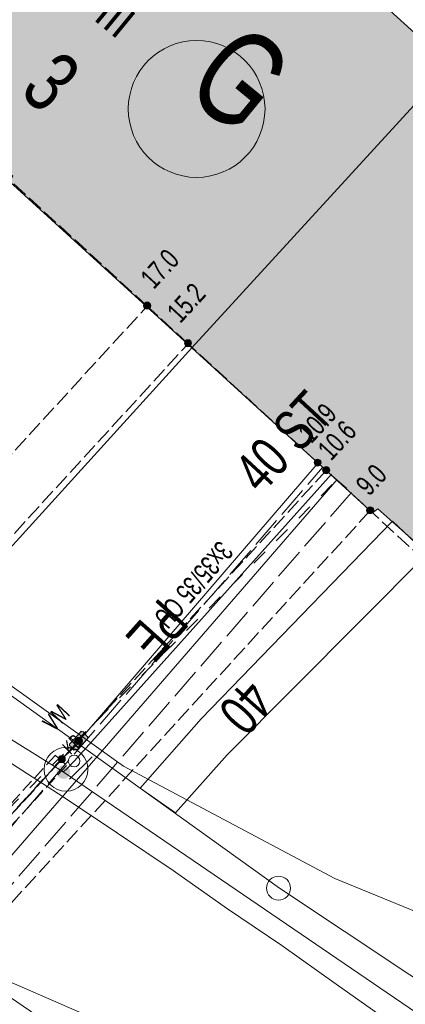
# Model space of a CAD drawing. Header units: metres. Extents: x -740 to 758, y -633 to 854.
# Tile 10 of 256: x -372 to -361, y -214 to -188. Entities that reach past the tile are written whole.
import ezdxf

# ---------------------------------------------------------------- set-up
doc = ezdxf.new("R2010")
doc.units = ezdxf.units.M
doc.header["$MEASUREMENT"] = 0
for name, pattern in [('333_125', [0.4576, 0.3328, -0.1248]), ('333_333', [0.6656, 0.3328, -0.3328]), ('416_125', [0.5408, 0.416, -0.1248]), ('416_416', [0.832, 0.416, -0.416]), ('832_208', [1.04, 0.832, -0.208])]:
    doc.linetypes.add(name, pattern=pattern)
for name, color, linetype in [('Gas.LOVION', 7, 'Continuous'), ('Grundkarte.LOVION', 7, 'Continuous'), ('Grundkarte_Text.LOVION', 7, 'Continuous'), ('Strom.LOVION', 7, 'Continuous'), ('StromBemass.LOVION', 7, 'Continuous'), ('Telko.LOVION', 7, 'Continuous'), ('Wasser.LOVION', 7, 'Continuous')]:
    doc.layers.add(name, color=color, linetype=linetype)
doc.styles.add('ERSTELLTER_STIL_1', font='arial.ttf')

msp = doc.modelspace()

# ---------------------------------------------------------------- hatches: boundary and pattern name
at = {"layer": 'Gas.LOVION', "linetype": 'Continuous', "lineweight": 13}
for points in [[(-363.629, -199.357), (-363.077, -199.865), (-362.823, -199.589), (-363.376, -199.081)], [(-370.25, -207.536), (-370.237, -207.518), (-370.226, -207.499), (-370.218, -207.478), (-370.213, -207.457), (-370.21, -207.435), (-370.21, -207.413), (-370.213, -207.391), (-370.219, -207.37), (-370.227, -207.349), (-370.237, -207.33), (-370.25, -207.312), (-370.266, -207.297), (-370.283, -207.283), (-370.301, -207.271), (-370.321, -207.262), (-370.342, -207.255), (-370.364, -207.251), (-370.386, -207.249), (-370.408, -207.251), (-370.429, -207.255), (-370.45, -207.262), (-370.47, -207.271), (-370.488, -207.283), (-370.505, -207.297), (-370.52, -207.313), (-370.533, -207.331), (-370.544, -207.35), (-370.552, -207.371), (-370.557, -207.392), (-370.56, -207.414), (-370.56, -207.436), (-370.557, -207.458), (-370.551, -207.479), (-370.543, -207.5), (-370.533, -207.519), (-370.52, -207.537), (-370.504, -207.553), (-370.487, -207.566), (-370.469, -207.578), (-370.449, -207.588), (-370.428, -207.594), (-370.406, -207.598), (-370.384, -207.6), (-370.363, -207.598), (-370.341, -207.594), (-370.32, -207.587), (-370.3, -207.578), (-370.282, -207.566), (-370.265, -207.552)], [(-370.249, -207.539), (-370.236, -207.521), (-370.226, -207.502), (-370.218, -207.482), (-370.212, -207.46), (-370.209, -207.438), (-370.21, -207.416), (-370.212, -207.395), (-370.218, -207.373), (-370.226, -207.353), (-370.237, -207.334), (-370.25, -207.316), (-370.265, -207.3), (-370.282, -207.286), (-370.3, -207.274), (-370.32, -207.265), (-370.341, -207.258), (-370.363, -207.254), (-370.385, -207.253), (-370.407, -207.254), (-370.429, -207.258), (-370.45, -207.265), (-370.469, -207.275), (-370.488, -207.286), (-370.505, -207.301), (-370.52, -207.317), (-370.533, -207.335), (-370.543, -207.354), (-370.551, -207.374), (-370.557, -207.396), (-370.559, -207.418), (-370.559, -207.44), (-370.557, -207.461), (-370.551, -207.483), (-370.543, -207.503), (-370.532, -207.522), (-370.519, -207.54), (-370.504, -207.556), (-370.487, -207.57), (-370.468, -207.582), (-370.448, -207.591), (-370.427, -207.598), (-370.406, -207.602), (-370.384, -207.603), (-370.362, -207.602), (-370.34, -207.598), (-370.319, -207.591), (-370.299, -207.581), (-370.281, -207.569), (-370.264, -207.555)]]:
    msp.add_hatch(color=7, dxfattribs=at).paths.add_polyline_path(points)
at = {"layer": 'Grundkarte.LOVION', "linetype": 'Continuous', "lineweight": 18}
for points in [[(-371.787, -191.953), (-367.016, -196.304), (-360.233, -188.902), (-371.552, -178.63), (-378.309, -186), (-373.443, -190.43), (-373.273, -190.354), (-371.713, -191.798)], [(-362.141, -200.527), (-360.49, -201.991), (-360.59, -202.178), (-355.75, -206.641), (-348.987, -199.329), (-360.233, -188.902), (-367.016, -196.304), (-362.278, -200.629)]]:
    msp.add_hatch(color=9, dxfattribs=at).paths.add_polyline_path(points)
at = {"layer": 'Strom.LOVION', "linetype": 'Continuous', "lineweight": 13}
for points in [[(-364.111, -198.961), (-363.334, -199.653), (-363.189, -199.476), (-363.979, -198.8)], [(-369.947, -206.388), (-370.2, -206.664), (-370.227, -206.696), (-370.224, -206.726), (-370.192, -206.752), (-370.109, -206.847), (-370.021, -206.839), (-369.767, -206.563), (-369.754, -206.547), (-369.757, -206.517), (-369.743, -206.501), (-369.776, -206.475), (-369.859, -206.38), (-369.875, -206.366), (-369.904, -206.369), (-369.92, -206.356)]]:
    msp.add_hatch(color=7, dxfattribs=at).paths.add_polyline_path(points)
at = {"layer": 'StromBemass.LOVION', "linetype": 'Continuous', "lineweight": 13}
for points in [[(-368.118, -195.256), (-368.111, -195.247), (-368.105, -195.236), (-368.101, -195.225), (-368.098, -195.214), (-368.097, -195.202), (-368.097, -195.19), (-368.098, -195.178), (-368.101, -195.167), (-368.105, -195.156), (-368.111, -195.145), (-368.118, -195.136), (-368.126, -195.127), (-368.135, -195.12), (-368.146, -195.113), (-368.156, -195.108), (-368.168, -195.105), (-368.179, -195.103), (-368.191, -195.102), (-368.203, -195.103), (-368.214, -195.105), (-368.226, -195.109), (-368.236, -195.114), (-368.246, -195.12), (-368.256, -195.128), (-368.264, -195.136), (-368.271, -195.146), (-368.276, -195.156), (-368.281, -195.167), (-368.283, -195.179), (-368.285, -195.191), (-368.285, -195.202), (-368.283, -195.214), (-368.28, -195.226), (-368.276, -195.237), (-368.27, -195.247), (-368.263, -195.257), (-368.255, -195.265), (-368.246, -195.273), (-368.236, -195.279), (-368.225, -195.284), (-368.214, -195.288), (-368.202, -195.29), (-368.19, -195.291), (-368.179, -195.29), (-368.167, -195.288), (-368.156, -195.284), (-368.145, -195.279), (-368.135, -195.272), (-368.126, -195.265)], [(-367.046, -196.241), (-367.039, -196.231), (-367.034, -196.221), (-367.029, -196.21), (-367.026, -196.199), (-367.025, -196.187), (-367.025, -196.176), (-367.027, -196.164), (-367.03, -196.153), (-367.034, -196.142), (-367.04, -196.132), (-367.046, -196.122), (-367.054, -196.114), (-367.063, -196.106), (-367.073, -196.1), (-367.084, -196.095), (-367.095, -196.092), (-367.106, -196.089), (-367.118, -196.089), (-367.13, -196.09), (-367.141, -196.092), (-367.152, -196.095), (-367.163, -196.1), (-367.173, -196.107), (-367.182, -196.114), (-367.19, -196.123), (-367.196, -196.132), (-367.202, -196.142), (-367.206, -196.153), (-367.209, -196.165), (-367.211, -196.176), (-367.211, -196.188), (-367.209, -196.199), (-367.206, -196.211), (-367.202, -196.222), (-367.196, -196.232), (-367.189, -196.241), (-367.181, -196.25), (-367.172, -196.257), (-367.162, -196.263), (-367.152, -196.268), (-367.141, -196.272), (-367.129, -196.274), (-367.118, -196.275), (-367.106, -196.274), (-367.094, -196.272), (-367.083, -196.268), (-367.073, -196.263), (-367.063, -196.257), (-367.054, -196.249)], [(-363.648, -199.371), (-363.641, -199.361), (-363.636, -199.351), (-363.631, -199.34), (-363.628, -199.329), (-363.627, -199.318), (-363.627, -199.306), (-363.629, -199.295), (-363.631, -199.283), (-363.636, -199.272), (-363.641, -199.262), (-363.648, -199.253), (-363.656, -199.244), (-363.665, -199.237), (-363.675, -199.231), (-363.686, -199.226), (-363.697, -199.222), (-363.708, -199.22), (-363.72, -199.22), (-363.731, -199.22), (-363.743, -199.223), (-363.754, -199.226), (-363.764, -199.231), (-363.774, -199.237), (-363.783, -199.245), (-363.791, -199.253), (-363.798, -199.263), (-363.803, -199.273), (-363.807, -199.284), (-363.81, -199.295), (-363.812, -199.307), (-363.812, -199.318), (-363.81, -199.33), (-363.807, -199.341), (-363.803, -199.352), (-363.797, -199.362), (-363.791, -199.371), (-363.783, -199.38), (-363.774, -199.387), (-363.764, -199.393), (-363.753, -199.398), (-363.742, -199.402), (-363.731, -199.404), (-363.719, -199.405), (-363.707, -199.404), (-363.696, -199.402), (-363.685, -199.398), (-363.675, -199.393), (-363.665, -199.387), (-363.656, -199.379)], [(-363.648, -199.371), (-363.641, -199.361), (-363.636, -199.351), (-363.631, -199.34), (-363.628, -199.329), (-363.627, -199.318), (-363.627, -199.306), (-363.629, -199.295), (-363.631, -199.283), (-363.636, -199.272), (-363.641, -199.262), (-363.648, -199.253), (-363.656, -199.244), (-363.665, -199.237), (-363.675, -199.231), (-363.686, -199.226), (-363.697, -199.222), (-363.708, -199.22), (-363.72, -199.22), (-363.731, -199.22), (-363.743, -199.223), (-363.754, -199.226), (-363.764, -199.231), (-363.774, -199.237), (-363.783, -199.245), (-363.791, -199.253), (-363.798, -199.263), (-363.803, -199.273), (-363.807, -199.284), (-363.81, -199.295), (-363.812, -199.307), (-363.812, -199.318), (-363.81, -199.33), (-363.807, -199.341), (-363.803, -199.352), (-363.797, -199.362), (-363.791, -199.371), (-363.783, -199.38), (-363.774, -199.387), (-363.764, -199.393), (-363.753, -199.398), (-363.742, -199.402), (-363.731, -199.404), (-363.719, -199.405), (-363.707, -199.404), (-363.696, -199.402), (-363.685, -199.398), (-363.675, -199.393), (-363.665, -199.387), (-363.656, -199.379)], [(-363.421, -199.569), (-363.414, -199.56), (-363.408, -199.549), (-363.404, -199.538), (-363.401, -199.527), (-363.4, -199.515), (-363.4, -199.503), (-363.401, -199.491), (-363.404, -199.48), (-363.409, -199.469), (-363.414, -199.458), (-363.421, -199.449), (-363.43, -199.44), (-363.439, -199.432), (-363.449, -199.426), (-363.46, -199.421), (-363.471, -199.417), (-363.483, -199.415), (-363.494, -199.415), (-363.506, -199.415), (-363.518, -199.418), (-363.529, -199.421), (-363.54, -199.426), (-363.55, -199.433), (-363.559, -199.44), (-363.567, -199.449), (-363.574, -199.459), (-363.58, -199.469), (-363.584, -199.48), (-363.587, -199.492), (-363.589, -199.504), (-363.589, -199.515), (-363.587, -199.527), (-363.584, -199.539), (-363.58, -199.55), (-363.574, -199.56), (-363.567, -199.57), (-363.559, -199.578), (-363.549, -199.586), (-363.539, -199.592), (-363.529, -199.597), (-363.517, -199.601), (-363.506, -199.603), (-363.494, -199.604), (-363.482, -199.603), (-363.47, -199.601), (-363.459, -199.597), (-363.448, -199.592), (-363.438, -199.586), (-363.429, -199.578)], [(-362.266, -200.624), (-362.26, -200.614), (-362.254, -200.604), (-362.25, -200.593), (-362.247, -200.581), (-362.245, -200.57), (-362.245, -200.558), (-362.247, -200.546), (-362.25, -200.535), (-362.254, -200.524), (-362.26, -200.514), (-362.267, -200.504), (-362.275, -200.496), (-362.284, -200.488), (-362.294, -200.482), (-362.305, -200.477), (-362.316, -200.473), (-362.327, -200.471), (-362.339, -200.47), (-362.351, -200.471), (-362.363, -200.473), (-362.374, -200.477), (-362.384, -200.482), (-362.394, -200.488), (-362.403, -200.496), (-362.411, -200.505), (-362.418, -200.514), (-362.424, -200.524), (-362.428, -200.535), (-362.431, -200.547), (-362.433, -200.559), (-362.433, -200.57), (-362.431, -200.582), (-362.428, -200.593), (-362.424, -200.604), (-362.418, -200.615), (-362.411, -200.624), (-362.403, -200.633), (-362.394, -200.64), (-362.384, -200.646), (-362.373, -200.651), (-362.362, -200.655), (-362.35, -200.657), (-362.339, -200.658), (-362.327, -200.657), (-362.315, -200.655), (-362.304, -200.651), (-362.293, -200.646), (-362.283, -200.64), (-362.274, -200.632)], [(-369.909, -206.67), (-369.902, -206.661), (-369.897, -206.65), (-369.892, -206.639), (-369.889, -206.628), (-369.888, -206.616), (-369.888, -206.604), (-369.89, -206.592), (-369.893, -206.58), (-369.897, -206.569), (-369.903, -206.559), (-369.91, -206.549), (-369.918, -206.541), (-369.927, -206.533), (-369.937, -206.527), (-369.948, -206.522), (-369.959, -206.518), (-369.971, -206.516), (-369.983, -206.515), (-369.995, -206.516), (-370.007, -206.518), (-370.018, -206.522), (-370.029, -206.527), (-370.039, -206.533), (-370.048, -206.541), (-370.056, -206.55), (-370.063, -206.559), (-370.069, -206.57), (-370.073, -206.581), (-370.076, -206.593), (-370.077, -206.604), (-370.077, -206.616), (-370.076, -206.628), (-370.073, -206.64), (-370.068, -206.651), (-370.063, -206.661), (-370.056, -206.671), (-370.047, -206.679), (-370.038, -206.687), (-370.028, -206.693), (-370.017, -206.698), (-370.006, -206.702), (-369.994, -206.704), (-369.982, -206.705), (-369.971, -206.704), (-369.959, -206.702), (-369.948, -206.698), (-369.937, -206.693), (-369.927, -206.687), (-369.918, -206.679)], [(-370.357, -207.149), (-370.35, -207.139), (-370.345, -207.128), (-370.34, -207.117), (-370.337, -207.106), (-370.336, -207.094), (-370.336, -207.082), (-370.337, -207.07), (-370.34, -207.059), (-370.345, -207.048), (-370.351, -207.037), (-370.358, -207.027), (-370.366, -207.019), (-370.375, -207.011), (-370.385, -207.005), (-370.396, -207), (-370.407, -206.996), (-370.419, -206.994), (-370.431, -206.993), (-370.443, -206.994), (-370.455, -206.996), (-370.466, -207), (-370.477, -207.005), (-370.487, -207.012), (-370.496, -207.019), (-370.504, -207.028), (-370.511, -207.038), (-370.517, -207.048), (-370.521, -207.059), (-370.524, -207.071), (-370.526, -207.083), (-370.526, -207.095), (-370.524, -207.106), (-370.521, -207.118), (-370.517, -207.129), (-370.511, -207.139), (-370.504, -207.149), (-370.496, -207.158), (-370.486, -207.165), (-370.476, -207.172), (-370.465, -207.177), (-370.454, -207.18), (-370.442, -207.183), (-370.43, -207.183), (-370.418, -207.183), (-370.407, -207.18), (-370.395, -207.177), (-370.385, -207.171), (-370.375, -207.165), (-370.365, -207.157)]]:
    msp.add_hatch(color=7, dxfattribs=at).paths.add_polyline_path(points)
at = {"layer": 'Wasser.LOVION', "linetype": 'Continuous', "lineweight": 13}
msp.add_hatch(color=7, dxfattribs=at).paths.add_polyline_path([(-363.495, -199.521), (-362.917, -199.997), (-362.663, -199.721), (-363.257, -199.232)])

# ---------------------------------------------------------------- linework, layer by layer
at = {"layer": 'Gas.LOVION', "color": 5, "linetype": 'Continuous', "lineweight": 18}
for points in [[(-437.073, -190.311), (-426.788, -190.311), (-414.894, -191.498), (-402.973, -193.568), (-391.408, -196.827), (-382.73, -200.19), (-381.914, -200.672), (-372.815, -205.915), (-370.392, -207.422), (-358.486, -215.538), (-352.518, -220.201), (-346.387, -225.616), (-341.085, -230.728), (-332.608, -239.283), (-329.468, -242.834), (-323.923, -249.518), (-322.297, -251.339), (-319.784, -254.67), (-318.528, -256.778), (-312.004, -268.037), (-306.107, -281.041)], [(-370.392, -207.422), (-370.31, -207.355), (-370.096, -207.127), (-363.353, -199.611)]]:
    msp.add_lwpolyline(points, dxfattribs=at)
at = {"layer": 'Gas.LOVION', "color": 251, "linetype": 'Continuous', "lineweight": 13}
for points in [[(-369.979, -206.657), (-370.601, -207.25)], [(-369.633, -207.023), (-370.226, -207.613)]]:
    msp.add_lwpolyline(points, dxfattribs=at)
at = {"layer": 'Gas.LOVION', "color": 5, "linetype": 'Continuous', "lineweight": 18}
msp.add_circle((-366.891, -190.04), 1.793, dxfattribs=at)
at = {"layer": 'Gas.LOVION', "color": 7, "linetype": 'Continuous', "lineweight": 13}
msp.add_circle((-370.319, -207.355), 0.573, dxfattribs=at)
at = {"layer": 'Gas.LOVION', "color": 251, "linetype": 'Continuous', "lineweight": 13}
msp.add_circle((-370.106, -207.136), 0.153, dxfattribs=at)
at = {"layer": 'Grundkarte.LOVION', "color": 253, "linetype": 'Continuous', "lineweight": 18}
for points in [[(-391.572, -195.454), (-394.775, -194.437), (-394.065, -193.835), (-388.756, -188.883), (-375.599, -176.543), (-369.85, -176.69), (-355.631, -181.861), (-348.93, -180.26), (-348.635, -184.487), (-338.363, -215.492), (-338.238, -215.864), (-353.542, -218.04), (-356.181, -216.141), (-364.715, -210.473), (-371.962, -205.27), (-381.418, -199.545), (-386.889, -197.094)], [(-367.45, -208.494), (-368.371, -207.845), (-366.774, -206.034), (-361.755, -200.844), (-360.844, -201.7), (-366.092, -206.972)]]:
    msp.add_lwpolyline(points, close=True, dxfattribs=at)
at = {"layer": 'Grundkarte.LOVION', "color": 8, "linetype": 'Continuous', "lineweight": 18}
for points in [[(-388.756, -188.883), (-375.599, -176.543), (-369.85, -176.69), (-355.631, -181.861), (-348.93, -180.26), (-348.635, -184.487), (-356.78, -185.225), (-360.233, -188.902), (-367.016, -196.304), (-373.768, -203.732), (-378.664, -199.6), (-380.122, -198.295), (-382.707, -195.74), (-386.377, -191.754)], [(-371.787, -191.953), (-371.713, -191.798), (-373.273, -190.354), (-373.443, -190.43), (-378.309, -186), (-371.552, -178.63), (-360.233, -188.902), (-367.016, -196.304)], [(-373.768, -203.732), (-367.016, -196.304), (-360.233, -188.902), (-356.78, -185.225), (-348.635, -184.487), (-338.363, -215.492), (-339.211, -215.279), (-345.322, -215.049), (-351.464, -214.202), (-357.505, -212.576), (-363.263, -210.212), (-368.811, -207.267)], [(-362.141, -200.527), (-362.278, -200.629), (-367.016, -196.304), (-360.233, -188.902), (-348.987, -199.329), (-355.75, -206.641), (-360.59, -202.178), (-360.49, -201.991)], [(-351.464, -214.202), (-345.322, -215.049), (-339.211, -215.279), (-338.363, -215.492), (-338.238, -215.864), (-353.542, -218.04), (-356.181, -216.141), (-364.715, -210.473), (-371.962, -205.27), (-373.768, -203.732), (-368.811, -207.267), (-363.263, -210.212), (-357.505, -212.576)]]:
    msp.add_lwpolyline(points, close=True, dxfattribs=at)
for points in [[(-438.536, -189.11), (-433.727, -189.024), (-426.737, -189.168), (-419.74, -189.696), (-412.805, -190.495), (-406.88, -191.542), (-401.023, -192.801), (-394.775, -194.437), (-391.572, -195.454), (-386.889, -197.094), (-381.418, -199.545), (-371.962, -205.27), (-364.715, -210.473), (-356.181, -216.141), (-353.542, -218.04), (-348.778, -221.417), (-345.345, -224.184)], [(-346.04, -234.006), (-352.079, -228.774), (-355.542, -226.304), (-358.651, -224.126), (-367.019, -218.648), (-372.402, -214.978), (-377.703, -210.945), (-382.55, -207.015), (-388.389, -201.408), (-393.943, -195.39), (-394.775, -194.437), (-391.572, -195.454), (-386.889, -197.094), (-381.418, -199.545), (-371.962, -205.27), (-364.715, -210.473), (-356.181, -216.141), (-353.542, -218.04), (-348.778, -221.417), (-345.345, -224.184)], [(-358.969, -222.088), (-376.007, -210.454), (-376.291, -210.274), (-376.542, -210.122), (-376.82, -210.001), (-377.071, -209.848), (-377.355, -209.669), (-378.109, -209.211), (-378.387, -209.09), (-378.67, -208.911), (-379.173, -208.606), (-379.825, -208.285), (-381.605, -207.306), (-382.257, -206.986), (-382.877, -206.692), (-382.941, -206.639), (-383.471, -206.366), (-385.33, -205.484), (-385.956, -205.131), (-386.576, -204.837), (-388.556, -204.232), (-390.542, -203.569), (-392.554, -202.939)], [(-361.831, -213.974), (-363.228, -212.987), (-364.657, -211.974), (-366.112, -210.994), (-367.509, -210.007), (-368.965, -209.026), (-370.388, -208.072), (-371.87, -207.123)]]:
    msp.add_lwpolyline(points, dxfattribs=at)
at = {"layer": 'Grundkarte.LOVION', "color": 9, "linetype": 'Continuous', "lineweight": 18}
msp.add_circle((-364.742, -210.468), 0.314, dxfattribs=at)
at = {"layer": 'Strom.LOVION', "color": 5, "linetype": 'Continuous', "lineweight": 18}
for points in [[(-369.985, -206.599), (-369.811, -206.419), (-363.707, -199.32)], [(-373.945, -213.252), (-373.942, -212.986), (-374.048, -212.656), (-374.369, -212.392), (-374.762, -212.15), (-374.841, -211.95), (-374.712, -211.76), (-369.985, -206.599)]]:
    msp.add_lwpolyline(points, dxfattribs=at)
at = {"layer": 'Strom.LOVION', "color": 7, "linetype": 'Continuous', "lineweight": 13}
msp.add_lwpolyline([(-369.947, -206.388), (-369.92, -206.356), (-369.904, -206.369), (-369.875, -206.366), (-369.859, -206.38), (-369.776, -206.475), (-369.743, -206.501), (-369.757, -206.517), (-369.754, -206.547), (-369.767, -206.563), (-370.021, -206.839), (-370.109, -206.847), (-370.192, -206.752), (-370.224, -206.726), (-370.227, -206.696), (-370.2, -206.664)], close=True, dxfattribs=at)
at = {"layer": 'Strom.LOVION', "color": 7, "linetype": '333_125', "lineweight": 13}
msp.add_lwpolyline([(-374.551, -211.893), (-374.843, -211.626), (-370.598, -206.984), (-370.306, -207.251)], close=True, dxfattribs=at)
at = {"layer": 'Strom.LOVION', "color": 9, "linetype": '333_333', "lineweight": 18}
msp.add_lwpolyline([(-370.466, -207.119), (-374.712, -211.76)], dxfattribs=at)
at = {"layer": 'StromBemass.LOVION', "color": 7, "linetype": '416_125', "lineweight": 13}
for points in [[(-355.737, -206.625), (-367.116, -196.195), (-368.188, -195.207), (-374.762, -189.185), (-378.267, -185.981)], [(-379.685, -207.754), (-368.188, -195.207)], [(-378.613, -208.743), (-367.116, -196.195)], [(-369.985, -206.599), (-363.495, -199.521)], [(-373.945, -213.252), (-362.343, -200.576)], [(-370.424, -207.1), (-374.712, -211.76)]]:
    msp.add_lwpolyline(points, dxfattribs=at)
at = {"layer": 'StromBemass.LOVION', "color": 7, "linetype": 'Continuous', "lineweight": 13}
for centre, radius in [((-368.191, -195.196), 0.0943), ((-367.118, -196.182), 0.0929), ((-363.719, -199.312), 0.0925), ((-363.719, -199.312), 0.0925), ((-363.494, -199.509), 0.0946), ((-362.339, -200.564), 0.0938), ((-369.983, -206.61), 0.0949), ((-370.431, -207.088), 0.0951)]:
    msp.add_circle(centre, radius, dxfattribs=at)
at = {"layer": 'Telko.LOVION', "color": 1, "linetype": 'Continuous', "lineweight": 18}
msp.add_lwpolyline([(-272.017, -137.421), (-318.169, -206.188), (-318.486, -206.574), (-318.986, -206.755), (-339.508, -221.766), (-340.587, -222.818), (-341.586, -223.935), (-343.042, -225.215), (-343.63, -225.701), (-344.275, -225.306), (-346.749, -224.189), (-359.461, -218.56), (-368.58, -214.323), (-378.612, -209.955), (-387.807, -205.548), (-390.892, -204.224), (-396.203, -202.497), (-401.549, -200.877), (-405.34, -200.184), (-412.684, -198.833), (-416.039, -198.526), (-422.779, -197.914), (-428.171, -197.628)], dxfattribs=at)
at = {"layer": 'Wasser.LOVION', "color": 7, "linetype": '832_208', "lineweight": 13}
msp.add_lwpolyline([(-363.591, -199.442), (-362.833, -200.092), (-373.258, -212.121), (-376.318, -210.602), (-375.871, -209.731), (-373.511, -210.889)], close=True, dxfattribs=at)
at = {"layer": 'Wasser.LOVION', "color": 150, "linetype": 'Continuous', "lineweight": 18}
msp.add_lwpolyline([(-376.978, -209.898), (-376.094, -210.167), (-373.393, -211.498), (-363.206, -199.759)], dxfattribs=at)
at = {"layer": 'Wasser.LOVION', "color": 252, "linetype": '416_416', "lineweight": 18}
msp.add_lwpolyline([(-374.693, -210.296), (-374.794, -211.37), (-363.206, -199.759)], dxfattribs=at)

# ---------------------------------------------------------------- texts
at = {"layer": 'Gas.LOVION', "color": 5, "linetype": 'Continuous', "lineweight": 18, "attachment_point": 7, "style": 'ERSTELLTER_STIL_1'}
for s, insert, char_height, rotation in [('{\\A1;\\W0.71562x;G}', (-367.301, -189.613), 2.48982, 320.584), ('{\\A1;\\W0.71558x;40 ST}', (-365.184, -200.179), 1.06709, 47.2416), ('{\\A1;\\W0.71558x;KB}', (-370.198, -206.987), 0.35569, 44.245)]:
    msp.add_mtext(s, dxfattribs=dict(at, insert=insert, char_height=char_height, rotation=rotation))
at = {"layer": 'Grundkarte_Text.LOVION', "color": 7, "linetype": 'Continuous', "lineweight": 13, "insert": (-369.624, -187.685), "char_height": 0.83074, "attachment_point": 7, "rotation": 320.5848, "style": 'ERSTELLTER_STIL_1'}
msp.add_mtext('{\\A1;\\W0.89449x;III}', dxfattribs=at)
at = {"layer": 'Grundkarte_Text.LOVION', "color": 8, "linetype": 'Continuous', "lineweight": 18, "insert": (-371.583, -189.63), "char_height": 1.60082, "attachment_point": 7, "rotation": 317.6016, "style": 'ERSTELLTER_STIL_1'}
msp.add_mtext('{\\A1;\\W0.71560x;3}', dxfattribs=at)
at = {"layer": 'Strom.LOVION', "color": 5, "linetype": 'Continuous', "lineweight": 18, "insert": (-366.305, -201.322), "char_height": 0.53355, "attachment_point": 7, "rotation": 229.2443, "style": 'ERSTELLTER_STIL_1'}
msp.add_mtext('{\\A1;\\W0.67981x;3x35/35 CU }', dxfattribs=at)
at = {"layer": 'Strom.LOVION', "color": 7, "linetype": 'Continuous', "lineweight": 13, "insert": (-370.638, -206.403), "char_height": 0.4446, "attachment_point": 7, "rotation": 47.2423, "style": 'ERSTELLTER_STIL_1'}
msp.add_mtext('{\\A1;\\W0.71564x;VM}', dxfattribs=at)
at = {"layer": 'StromBemass.LOVION', "color": 7, "linetype": 'Continuous', "lineweight": 13, "attachment_point": 7, "style": 'ERSTELLTER_STIL_1'}
for s, insert, char_height, rotation in [('{\\A1;\\W0.71557x;17.0}', (-368.011, -194.796), 0.53354, 47.2416), ('{\\A1;\\W0.71557x;15.2}', (-367.317, -195.688), 0.53356, 47.2395), ('{\\A1;\\W0.71557x;10.9}', (-363.878, -198.841), 0.53354, 47.2416), ('{\\A1;\\W0.71559x;10.6}', (-363.361, -199.292), 0.53354, 47.2416), ('{\\A1;\\W0.71560x;9.0}', (-362.362, -200.218), 0.53354, 47.2416)]:
    msp.add_mtext(s, dxfattribs=dict(at, insert=insert, char_height=char_height, rotation=rotation))
at = {"layer": 'Wasser.LOVION', "color": 150, "linetype": 'Continuous', "lineweight": 18, "char_height": 1.06709, "attachment_point": 7, "rotation": 228.2449, "style": 'ERSTELLTER_STIL_1'}
for s, insert in [('{\\A1;\\W0.71558x;PE}', (-367.848, -202.828)), ('{\\A1;\\W0.71557x;40}', (-365.601, -204.921))]:
    msp.add_mtext(s, dxfattribs=dict(at, insert=insert))

doc.saveas('drawing.dxf')
